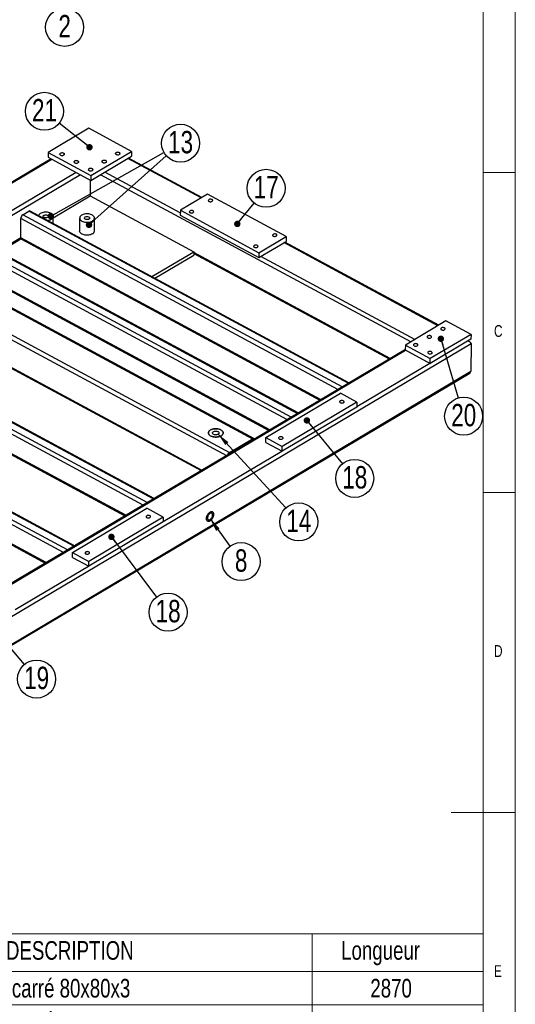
# Model space of a CAD drawing. Header units: millimetres. Extents: x 5 to 589, y 5 to 415.
# Tile 17 of 18: x 512 to 589, y 180 to 334. Entities that reach past the tile are written whole.
import ezdxf

# ---------------------------------------------------------------- set-up
doc = ezdxf.new("R2010")
doc.units = ezdxf.units.MM
doc.layers.add('NOTES', color=6, linetype='Continuous')
doc.layers.add('TRAIT-FINS', color=9, linetype='Continuous')
doc.layers.add('TRAIT-FORT', color=4, linetype='Continuous', lineweight=25)
doc.styles.add('SLDTEXTSTYLE0', font='TXT', dxfattribs={"width": 0.75})
doc.dimstyles.new('SLDDIMSTYLE7', dxfattribs={"dimtxt": 0.18, "dimasz": 1, "dimexe": 0, "dimexo": 0.0625, "dimgap": 0, "dimtad": 0, "dimtih": 1, "dimtoh": 1, "dimdec": 0, "dimrnd": 1e-09, "dimzin": 0, "dimdsep": 46, "dimtxsty": 'Standard', "dimblk1": 'DOT', "dimblk2": 'DOT', "dimsah": 1, "dimcen": 0.09, "dimadec": 0, "dimazin": 0, "dimtfac": 1, "dimtdec": 0, "dimtofl": 0, "dimtmove": 0, "dimatfit": 3, "dimldrblk": 'DOT', "dimfxl": 1, "dimfrac": 2, "dimtolj": 1, "dimtzin": 0, "dimarcsym": 0})
doc.dimstyles.new('SLDDIMSTYLE8', dxfattribs={"dimtxt": 0.18, "dimasz": 2, "dimexe": 0, "dimexo": 0.0625, "dimgap": 0, "dimtad": 0, "dimtih": 1, "dimtoh": 1, "dimdec": 0, "dimrnd": 1e-09, "dimzin": 0, "dimdsep": 46, "dimtxsty": 'Standard', "dimsah": 1, "dimcen": 0.09, "dimadec": 0, "dimazin": 0, "dimtfac": 2, "dimtdec": 0, "dimtofl": 0, "dimtmove": 0, "dimatfit": 3, "dimfxl": 1, "dimfrac": 2, "dimtolj": 1, "dimtzin": 0, "dimarcsym": 0})

# ---------------------------------------------------------------- blocks, each defined once
blk = doc.blocks.new('SW_TABLEANNOTATION_0')
at = {"color": 0, "linetype": 'Continuous', "lineweight": 18}
for p, q in [((0, 0), (0, -128.41)), ((120.44, 0), (0, 0)), ((10.81, 0), (10.81, -5.88)), ((22.37, 0), (22.37, -5.88)), ((93.73, 0), (93.73, -5.88)), ((120.44, -128.41), (120.44, 0)), ((0, -5.88), (120.44, -5.88)), ((10.81, -5.88), (10.81, -128.41)), ((22.37, -5.88), (22.37, -128.41)), ((93.73, -5.88), (93.73, -128.41)), ((0, -11.08), (120.44, -11.08)), ((0, -16.27), (120.44, -16.27)), ((0, -21.47), (120.44, -21.47)), ((0, -26.66), (120.44, -26.66)), ((0, -31.86), (120.44, -31.86)), ((0, -37.06), (120.44, -37.06)), ((0, -42.94), (120.44, -42.94)), ((0, -48.82), (120.44, -48.82)), ((0, -54.7), (120.44, -54.7)), ((0, -60.58), (120.44, -60.58)), ((0, -66.46), (120.44, -66.46)), ((0, -71.66), (120.44, -71.66)), ((0, -76.85), (120.44, -76.85)), ((0, -82.05), (120.44, -82.05)), ((0, -87.24), (120.44, -87.24)), ((0, -93.12), (120.44, -93.12)), ((0, -99), (120.44, -99)), ((0, -104.89), (120.44, -104.89)), ((0, -110.77), (120.44, -110.77)), ((0, -116.65), (120.44, -116.65)), ((0, -122.53), (120.44, -122.53)), ((0, -128.41), (120.44, -128.41))]:
    blk.add_line(p, q, dxfattribs=at)
at = {"color": 0, "linetype": 'Continuous', "lineweight": 18, "attachment_point": 1, "style": 'SLDTEXTSTYLE0'}
for s, insert, char_height in [('No.', (1.63, -1.13), 2.91), ('QTE', (13.03, -1.13), 2.91), ('DESCRIPTION', (45.87, -1.13), 2.9104), ('Longueur', (98.23, -1.13), 2.91), ('1', (4.33, -7.03), 2.91), ('1', (15.52, -7.03), 2.91), ('tube carré 80x80x3', (40.3, -7.03), 2.9104), ('2870', (102.79, -7.03), 2.91), ('2', (4.33, -12.23), 2.91), ('1', (15.52, -12.23), 2.91), ('tube carré 80x80x3', (40.3, -12.23), 2.9104), ('2870', (102.79, -12.23), 2.91), ('tube carré 80x80x3', (40.3, -17.43), 2.9104), ('3', (4.33, -17.43), 2.91), ('2', (15.52, -17.43), 2.91), ('1070', (102.79, -17.43), 2.91), ('4', (4.33, -22.62), 2.91), ('1', (15.52, -22.62), 2.91), ('tube carré 80x80x3', (40.3, -22.62), 2.9104), ('910', (103.86, -22.62), 2.91), ('tube carré 80x80x3', (40.3, -27.82), 2.9104), ('5', (4.33, -27.82), 2.91), ('1', (15.52, -27.82), 2.91), ('910', (103.86, -27.82), 2.91), ('6', (4.33, -33.01), 2.91), ('1', (15.52, -33.01), 2.91), ('tube carré 80x80x3', (40.3, -33.01), 2.9104), ('910', (103.86, -33.01), 2.91), ('7', (4.33, -38.19), 2.91), ('9', (15.52, -38.19), 2.91), ('Tube rectangulaire 60x30x3', (32.45, -38.19), 2.9104), ('910', (103.86, -38.19), 2.91), ('8', (4.33, -44.07), 2.91), ('2', (15.52, -44.07), 2.91), ('Tube 15x21 Lg:80', (41.73, -44.07), 2.9104), ('9', (4.33, -49.95), 2.91), ('1', (15.52, -49.95), 2.91), ('Platine ép:8 290x175', (39.05, -49.95), 2.9104), ('Platine ép:8 130x165', (39.05, -55.83), 2.9104), ('10', (3.25, -55.83), 2.91), ('1', (15.52, -55.83), 2.91), ('Platine ép:8 370x90', (40.12, -61.71), 2.9104), ('11', (3.25, -61.71), 2.91), ('1', (15.52, -61.71), 2.91), ('12', (3.25, -67.61), 2.91), ('2', (15.52, -67.61), 2.91), ('Douille D:30 L:80 Taraudée 1/2"', (29.18, -67.61), 2.9104), ('Douille D:30 L:40 Taraudée 1/2"', (29.18, -72.81), 2.9104), ('13', (3.25, -72.81), 2.91), ('2', (15.52, -72.81), 2.91), ('14', (3.25, -78.01), 2.91), ('3', (15.52, -78.01), 2.91), ('Douille D:80 L:40 Taraudée 5/8"', (29.18, -78.01), 2.9104), ('Douille D:30 L:40 Taraudée 5/8"', (29.18, -83.2), 2.9104), ('15', (3.25, -83.2), 2.91), ('2', (15.52, -83.2), 2.91), ('16', (3.25, -88.37), 2.91), ('1', (15.52, -88.37), 2.91), ('Platine ép:12 150x150 Detail A', (30, -88.37), 2.9104), ('Platine ép:12 220x80 Detail B', (31.4, -94.25), 2.9104), ('17', (3.25, -94.25), 2.91), ('7', (15.52, -94.25), 2.91), ('Platine ép:12 220x46 Detail C', (30.94, -100.13), 2.9104), ('18', (3.25, -100.13), 2.91), ('3', (15.52, -100.13), 2.91), ('19', (3.25, -106.01), 2.91), ('2', (15.52, -106.01), 2.91), ('Platine ép:12 150x70 Detail D', (31.07, -106.01), 2.9104), ('20', (3.25, -111.89), 2.91), ('2', (15.52, -111.89), 2.91), ('Platine ép:12 120x70 Detail E', (31.47, -111.89), 2.9104), ('21', (3.25, -117.78), 2.91), ('2', (15.52, -117.78), 2.91), ('Platine ép:12 120x120 Detail F', (30.5, -117.78), 2.9104), ('22', (3.25, -123.66), 2.91), ('1', (15.52, -123.66), 2.91), ('Platine ép:12 120x150 Detail G', (29.74, -123.66), 2.9104)]:
    blk.add_mtext(s, dxfattribs=dict(at, insert=insert, char_height=char_height))
blk = doc.blocks.new('SW_NOTE_6')
at = {"layer": 'NOTES', "color": 0}
blk.add_circle((2.44, -1.7), 2.97, dxfattribs=at)
at = {"layer": 'NOTES', "color": 0, "insert": (2.45, 0.23), "char_height": 3.5, "attachment_point": 2, "style": 'SLDTEXTSTYLE0'}
blk.add_mtext('2', dxfattribs=at)
blk = doc.blocks.new('SW_NOTE_18')
at = {"layer": 'NOTES', "color": 0}
blk.add_circle((1.75, -2.4), 2.97, dxfattribs=at)
at = {"layer": 'NOTES', "color": 0, "insert": (1.75, -0.48), "char_height": 3.5, "attachment_point": 2, "style": 'SLDTEXTSTYLE0'}
blk.add_mtext('8', dxfattribs=at)
blk = doc.blocks.new('SW_NOTE_20')
at = {"layer": 'NOTES', "color": 0}
blk.add_circle((2.01, -2.19), 2.97, dxfattribs=at)
at = {"layer": 'NOTES', "color": 0, "insert": (2.02, -0.27), "char_height": 3.5, "attachment_point": 2, "style": 'SLDTEXTSTYLE0'}
blk.add_mtext('14', dxfattribs=at)
blk = doc.blocks.new('SW_NOTE_21')
at = {"layer": 'NOTES', "color": 0}
blk.add_circle((1.92, -2.27), 2.97, dxfattribs=at)
at = {"layer": 'NOTES', "color": 0, "insert": (1.93, -0.34), "char_height": 3.5, "attachment_point": 2, "style": 'SLDTEXTSTYLE0'}
blk.add_mtext('19', dxfattribs=at)
blk = doc.blocks.new('_DOT')
at = {"color": 0, "linetype": 'ByBlock', "lineweight": -2}
blk.add_line((-0.5, 0), (-1, 0), dxfattribs=at)
at = {"color": 0, "linetype": 'ByBlock', "const_width": 0.5}
blk.add_lwpolyline([(-0.25, 0, 1), (0.25, 0, 1)], format="xyb", close=True, dxfattribs=at)
blk = doc.blocks.new('SW_NOTE_24')
at = {"layer": 'NOTES', "color": 0}
blk.add_circle((1.89, -2.29), 2.97, dxfattribs=at)
at = {"layer": 'NOTES', "color": 0, "insert": (1.9, -0.37), "char_height": 3.5, "attachment_point": 2, "style": 'SLDTEXTSTYLE0'}
blk.add_mtext('18', dxfattribs=at)
blk = doc.blocks.new('SW_NOTE_25')
at = {"layer": 'NOTES', "color": 0}
blk.add_circle((1.79, -2.37), 2.97, dxfattribs=at)
at = {"layer": 'NOTES', "color": 0, "insert": (1.8, -0.45), "char_height": 3.5, "attachment_point": 2, "style": 'SLDTEXTSTYLE0'}
blk.add_mtext('18', dxfattribs=at)
blk = doc.blocks.new('SW_NOTE_26')
at = {"layer": 'NOTES', "color": 0}
blk.add_circle((0.84, -2.85), 2.97, dxfattribs=at)
at = {"layer": 'NOTES', "color": 0, "insert": (0.85, -0.93), "char_height": 3.5, "attachment_point": 2, "style": 'SLDTEXTSTYLE0'}
blk.add_mtext('20', dxfattribs=at)
blk = doc.blocks.new('SW_NOTE_27')
at = {"layer": 'NOTES', "color": 0}
blk.add_circle((-2.32, 1.85), 2.97, dxfattribs=at)
at = {"layer": 'NOTES', "color": 0, "insert": (-2.31, 3.77), "char_height": 3.5, "attachment_point": 2, "style": 'SLDTEXTSTYLE0'}
blk.add_mtext('21', dxfattribs=at)
blk = doc.blocks.new('SW_NOTE_32')
at = {"layer": 'NOTES', "color": 0}
blk.add_circle((1.87, 2.31), 2.97, dxfattribs=at)
at = {"layer": 'NOTES', "color": 0, "insert": (1.88, 4.24), "char_height": 3.5, "attachment_point": 2, "style": 'SLDTEXTSTYLE0'}
blk.add_mtext('17', dxfattribs=at)
blk = doc.blocks.new('SW_NOTE_38')
at = {"layer": 'NOTES', "color": 0}
blk.add_circle((2.22, 1.98), 2.97, dxfattribs=at)
at = {"layer": 'NOTES', "color": 0, "insert": (2.23, 3.9), "char_height": 3.5, "attachment_point": 2, "style": 'SLDTEXTSTYLE0'}
blk.add_mtext('13', dxfattribs=at)

msp = doc.modelspace()

# ---------------------------------------------------------------- linework, layer by layer
at = {"lineweight": 18}
for p, q in [((589, 5), (589, 415)), ((584, 10), (584, 410)), ((589, 310), (584, 310)), ((584, 260), (589, 260)), ((589, 210), (579, 210))]:
    msp.add_line(p, q, dxfattribs=at)
at = {"layer": 'TRAIT-FINS', "lineweight": 18, "flags": 128}
for points in [[(517.93, 312.71), (517.84, 312.78), (517.81, 312.86), (517.83, 312.94), (517.91, 313.01), (518.04, 313.06), (518.18, 313.08), (518.33, 313.07), (518.46, 313.02), (518.55, 312.95), (518.58, 312.87), (518.55, 312.79), (518.47, 312.71), (518.35, 312.67), (518.2, 312.65), (518.06, 312.66), (517.93, 312.71)], [(526.63, 312.81), (526.54, 312.88), (526.51, 312.97), (526.53, 313.05), (526.61, 313.12), (526.74, 313.17), (526.88, 313.19), (527.03, 313.17), (527.16, 313.13), (527.24, 313.06), (527.28, 312.98), (527.25, 312.89), (527.17, 312.82), (527.05, 312.77), (526.9, 312.75), (526.76, 312.77), (526.63, 312.81)], [(520.16, 311.5), (520.07, 311.57), (520.04, 311.66), (520.07, 311.74), (520.15, 311.81), (520.27, 311.86), (520.42, 311.88), (520.56, 311.86), (520.69, 311.82), (520.78, 311.75), (520.81, 311.67), (520.79, 311.58), (520.71, 311.51), (520.58, 311.46), (520.44, 311.44), (520.29, 311.46), (520.16, 311.5)], [(524.51, 311.56), (524.42, 311.63), (524.39, 311.71), (524.42, 311.79), (524.5, 311.86), (524.62, 311.91), (524.77, 311.93), (524.91, 311.92), (525.04, 311.87), (525.13, 311.8), (525.16, 311.72), (525.14, 311.64), (525.06, 311.56), (524.93, 311.51), (524.79, 311.5), (524.64, 311.51), (524.51, 311.56)], [(522.39, 310.3), (522.31, 310.37), (522.27, 310.45), (522.3, 310.54), (522.38, 310.61), (522.5, 310.66), (522.65, 310.67), (522.8, 310.66), (522.92, 310.61), (523.01, 310.54), (523.04, 310.46), (523.02, 310.38), (522.94, 310.31), (522.82, 310.26), (522.67, 310.24), (522.52, 310.25), (522.39, 310.3)]]:
    msp.add_lwpolyline(points, dxfattribs=at)
at = {"layer": 'TRAIT-FORT', "lineweight": 25}
for p, q in [((522.36, 316.92), (516, 313.15)), ((529.05, 313.31), (522.36, 316.92)), ((516, 313.15), (522.7, 309.53)), ((516, 313.15), (516, 312.38)), ((516, 312.38), (522.7, 308.77)), ((522.7, 309.53), (529.05, 313.31)), ((522.7, 308.77), (529.05, 312.54)), ((540.04, 306.1), (528.59, 312.27)), ((529.05, 313.31), (529.05, 312.54)), ((516.48, 312.13), (505.66, 305.71)), ((516.62, 312.05), (505.8, 305.63)), ((539.91, 306.03), (528.47, 312.2)), ((521.08, 309.65), (497.6, 295.7)), ((520.41, 310.01), (509.26, 303.39)), ((522.7, 309.53), (522.7, 308.77)), ((572.66, 283.55), (524.22, 309.67)), ((536.66, 303.7), (524.87, 310.06)), ((522.59, 308.83), (522.58, 306.36)), ((516.81, 302.93), (522.58, 306.36)), ((522.58, 306.36), (538.77, 297.63)), ((540.9, 306.62), (536.67, 304.1)), ((553.18, 300), (540.9, 306.62)), ((512.06, 303.4), (513.01, 303.97)), ((561.93, 276.51), (512.06, 303.4)), ((562.88, 277.08), (513.01, 303.97)), ((563.01, 277.15), (513.23, 303.99)), ((516.81, 302.06), (516.81, 303.16)), ((536.67, 304.1), (536.66, 303.34)), ((536.66, 303.34), (548.94, 296.72)), ((536.67, 304.1), (548.95, 297.48)), ((511.73, 299.79), (511.74, 302.83)), ((561.27, 276.12), (511.74, 302.83)), ((520.94, 302.9), (520.94, 300.87)), ((523.24, 300.86), (523.25, 302.89)), ((548.95, 297.48), (553.18, 300)), ((553.18, 300), (553.18, 299.24)), ((553.99, 271.8), (504.12, 298.69)), ((554.94, 272.36), (505.07, 299.25)), ((555.07, 272.44), (505.29, 299.28)), ((511.73, 299.79), (508.21, 297.7)), ((508.35, 297.63), (511.76, 299.65)), ((558.58, 274.53), (511.73, 299.79)), ((511.83, 299.57), (558.44, 274.44)), ((548.94, 296.72), (553.18, 299.24)), ((576.91, 286.08), (552.86, 299.05)), ((577.04, 286.15), (552.99, 299.12)), ((553.33, 271.41), (503.8, 298.12)), ((532.23, 293.75), (538.77, 297.63)), ((532.68, 293.51), (538.76, 297.12)), ((538.77, 297.63), (538.76, 297.12)), ((538.76, 297.34), (569.29, 280.88)), ((569.43, 280.97), (538.77, 297.5)), ((548.95, 297.48), (548.94, 296.72)), ((573.31, 283.94), (549.26, 296.91)), ((497.14, 295.81), (547.93, 268.42)), ((548.14, 268.45), (497.35, 295.83)), ((550.64, 269.81), (503.79, 295.07)), ((503.89, 294.86), (550.5, 269.72)), ((493.22, 293.1), (543.87, 265.79)), ((493.54, 293.67), (544.33, 266.28)), ((493.2, 288.79), (540.05, 263.52)), ((493.3, 288.57), (539.91, 263.44)), ((578.17, 286.82), (571.82, 283.05)), ((582.08, 284.72), (578.17, 286.82)), ((530.84, 258.05), (481.3, 284.76)), ((531.49, 258.44), (481.62, 285.33)), ((532.44, 259.01), (482.58, 285.9)), ((532.57, 259.08), (482.79, 285.92)), ((582.08, 284.72), (575.72, 280.94)), ((582.08, 284.72), (582.07, 283.95)), ((430.17, 193.06), (582.09, 283.27)), ((571.82, 283.05), (571.81, 282.29)), ((571.82, 283.05), (575.72, 280.94)), ((582.07, 283.95), (575.72, 280.18)), ((581.88, 283.54), (581.62, 283.68)), ((582.09, 283.27), (582.07, 278.95)), ((528.14, 256.45), (481.29, 281.72)), ((571.82, 282.38), (507.56, 244.23)), ((507.7, 244.16), (571.87, 282.26)), ((571.81, 282.29), (575.72, 280.18)), ((481.39, 281.5), (528, 256.37)), ((564.24, 273.43), (575.67, 280.21)), ((575.72, 280.18), (575.72, 280.94)), ((430.14, 188.58), (581.88, 278.68)), ((430.15, 188.74), (582.07, 278.95)), ((520.01, 251.62), (470.14, 278.51)), ((520.13, 251.69), (470.35, 278.53)), ((518.4, 250.66), (468.86, 277.37)), ((519.05, 251.05), (469.18, 277.94)), ((550.03, 268.59), (561.67, 275.51)), ((564.24, 274.12), (561.67, 275.51)), ((515.71, 249.07), (468.85, 274.33)), ((468.95, 274.11), (515.56, 248.98)), ((564.24, 274.12), (552.59, 267.21)), ((564.24, 274.12), (564.23, 273.36)), ((564.23, 273.36), (552.59, 266.45)), ((544.33, 266.28), (547.93, 268.42)), ((547.93, 268.23), (544.33, 266.09)), ((547.92, 268.23), (547.95, 268.21)), ((550.02, 267.83), (550.03, 268.59)), ((550.02, 267.83), (552.59, 266.45)), ((550.03, 268.59), (552.59, 267.21)), ((534.01, 255.48), (552.53, 266.48)), ((552.59, 266.45), (552.59, 267.21)), ((519.8, 250.65), (531.45, 257.56)), ((534.01, 256.18), (531.45, 257.56)), ((534.01, 255.41), (522.36, 248.5)), ((534.01, 256.18), (522.37, 249.26)), ((534.01, 256.18), (534.01, 255.41)), ((519.8, 249.88), (519.8, 250.65)), ((519.8, 250.65), (522.37, 249.26)), ((519.8, 249.88), (522.36, 248.5)), ((522.36, 248.5), (522.37, 249.26)), ((510.88, 241.74), (522.31, 248.53))]:
    msp.add_line(p, q, dxfattribs=at)
at = {"layer": 'TRAIT-FORT', "lineweight": 25, "flags": 128}
for points in [[(517.96, 312.72), (518.04, 312.69), (518.13, 312.67), (518.23, 312.67), (518.32, 312.68), (518.41, 312.71), (518.48, 312.75), (518.52, 312.8), (518.54, 312.85), (518.53, 312.91), (518.49, 312.96), (518.43, 313.01), (518.35, 313.04), (518.26, 313.06), (518.16, 313.06), (518.06, 313.05), (517.98, 313.02), (517.91, 312.98), (517.87, 312.93), (517.85, 312.87), (517.86, 312.82), (517.89, 312.77), (517.96, 312.72)], [(526.66, 312.83), (526.74, 312.8), (526.83, 312.78), (526.93, 312.78), (527.02, 312.79), (527.11, 312.82), (527.18, 312.86), (527.22, 312.91), (527.24, 312.96), (527.23, 313.02), (527.19, 313.07), (527.13, 313.11), (527.05, 313.15), (526.96, 313.16), (526.86, 313.17), (526.76, 313.15), (526.68, 313.13), (526.61, 313.09), (526.57, 313.04), (526.55, 312.98), (526.56, 312.93), (526.59, 312.87), (526.66, 312.83)], [(520.19, 311.52), (520.27, 311.49), (520.36, 311.47), (520.46, 311.47), (520.56, 311.48), (520.64, 311.51), (520.71, 311.55), (520.75, 311.6), (520.77, 311.65), (520.76, 311.71), (520.73, 311.76), (520.66, 311.8), (520.58, 311.83), (520.49, 311.85), (520.39, 311.86), (520.3, 311.84), (520.21, 311.81), (520.14, 311.77), (520.1, 311.72), (520.08, 311.67), (520.09, 311.61), (520.13, 311.56), (520.19, 311.52)], [(524.54, 311.57), (524.62, 311.54), (524.71, 311.52), (524.81, 311.52), (524.91, 311.53), (524.99, 311.56), (525.06, 311.6), (525.1, 311.65), (525.12, 311.7), (525.11, 311.76), (525.08, 311.81), (525.01, 311.86), (524.93, 311.89), (524.84, 311.91), (524.74, 311.91), (524.65, 311.9), (524.56, 311.87), (524.49, 311.83), (524.45, 311.78), (524.43, 311.72), (524.44, 311.67), (524.48, 311.62), (524.54, 311.57)], [(522.42, 310.32), (522.5, 310.28), (522.59, 310.26), (522.69, 310.26), (522.79, 310.27), (522.87, 310.3), (522.94, 310.34), (522.99, 310.39), (523, 310.45), (523, 310.5), (522.96, 310.55), (522.9, 310.6), (522.82, 310.63), (522.72, 310.65), (522.63, 310.65), (522.53, 310.64), (522.44, 310.61), (522.38, 310.57), (522.33, 310.52), (522.31, 310.47), (522.32, 310.41), (522.36, 310.36), (522.42, 310.32)], [(541.14, 305.5), (541.22, 305.46), (541.32, 305.45), (541.42, 305.44), (541.51, 305.46), (541.6, 305.48), (541.66, 305.52), (541.71, 305.57), (541.73, 305.63), (541.72, 305.68), (541.68, 305.74), (541.62, 305.78), (541.54, 305.81), (541.45, 305.83), (541.35, 305.83), (541.25, 305.82), (541.17, 305.79), (541.1, 305.75), (541.05, 305.7), (541.04, 305.65), (541.05, 305.59), (541.08, 305.54), (541.14, 305.5)], [(515.94, 302.53), (516.02, 302.55), (516.18, 302.58), (516.33, 302.63), (516.47, 302.7), (516.58, 302.77), (516.68, 302.86), (516.75, 302.95), (516.79, 303.04), (516.81, 303.14), (516.81, 303.24), (516.77, 303.34), (516.71, 303.44), (516.62, 303.52), (516.52, 303.6), (516.39, 303.67), (516.24, 303.73), (516.08, 303.77), (515.91, 303.8), (515.74, 303.82), (515.56, 303.82), (515.39, 303.8), (515.22, 303.77), (515.06, 303.73), (514.92, 303.67), (514.79, 303.6), (514.69, 303.52), (514.6, 303.43), (514.55, 303.34), (514.53, 303.29)], [(515.38, 303), (515.31, 303.05), (515.26, 303.1), (515.25, 303.16), (515.26, 303.22), (515.3, 303.28), (515.36, 303.33), (515.44, 303.37), (515.54, 303.39), (515.65, 303.4), (515.76, 303.39), (515.86, 303.37), (515.94, 303.34), (516.01, 303.29), (516.06, 303.23), (516.07, 303.17), (516.06, 303.11), (516.02, 303.05), (515.96, 303.01), (515.88, 302.97), (515.78, 302.94), (515.67, 302.93), (515.56, 302.94), (515.46, 302.96), (515.38, 303)], [(521.3, 302.42), (521.44, 302.36), (521.59, 302.31), (521.76, 302.27), (521.93, 302.25), (522.11, 302.24), (522.28, 302.25), (522.45, 302.27), (522.62, 302.31), (522.77, 302.36), (522.9, 302.42), (523.02, 302.5), (523.12, 302.58), (523.19, 302.68), (523.23, 302.77), (523.25, 302.87), (523.24, 302.97), (523.21, 303.07), (523.15, 303.16), (523.06, 303.25), (522.95, 303.33), (522.83, 303.4), (522.68, 303.46), (522.52, 303.5), (522.35, 303.53), (522.18, 303.55), (522, 303.54), (521.83, 303.53), (521.66, 303.5), (521.5, 303.45), (521.36, 303.4), (521.23, 303.33), (521.13, 303.25), (521.04, 303.16), (520.98, 303.07), (520.95, 302.97), (520.95, 302.87), (520.97, 302.77), (521.02, 302.67), (521.09, 302.58), (521.19, 302.5), (521.3, 302.42)], [(521.81, 302.73), (521.75, 302.77), (521.7, 302.83), (521.69, 302.89), (521.7, 302.95), (521.74, 303.01), (521.8, 303.06), (521.88, 303.09), (521.98, 303.12), (522.09, 303.13), (522.19, 303.12), (522.29, 303.1), (522.38, 303.06), (522.45, 303.02), (522.49, 302.96), (522.51, 302.9), (522.5, 302.84), (522.46, 302.78), (522.4, 302.73), (522.31, 302.69), (522.22, 302.67), (522.11, 302.66), (522, 302.67), (521.9, 302.69), (521.81, 302.73)], [(538.18, 303.74), (538.26, 303.7), (538.35, 303.69), (538.45, 303.68), (538.55, 303.7), (538.63, 303.72), (538.7, 303.76), (538.75, 303.81), (538.76, 303.87), (538.75, 303.92), (538.72, 303.98), (538.66, 304.02), (538.58, 304.05), (538.48, 304.07), (538.38, 304.07), (538.29, 304.06), (538.2, 304.03), (538.14, 303.99), (538.09, 303.94), (538.07, 303.89), (538.08, 303.83), (538.12, 303.78), (538.18, 303.74)], [(522.93, 300.41), (522.8, 300.35), (522.65, 300.29), (522.49, 300.25), (522.32, 300.22), (522.14, 300.21), (521.97, 300.22), (521.79, 300.23), (521.63, 300.27), (521.47, 300.32), (521.33, 300.38), (521.21, 300.45), (521.1, 300.53), (521.02, 300.62), (520.97, 300.71), (520.94, 300.81), (520.94, 300.87)], [(551.19, 300.08), (551.27, 300.05), (551.36, 300.03), (551.46, 300.03), (551.56, 300.04), (551.64, 300.07), (551.71, 300.11), (551.76, 300.16), (551.77, 300.21), (551.76, 300.27), (551.73, 300.32), (551.67, 300.36), (551.59, 300.4), (551.49, 300.41), (551.39, 300.42), (551.3, 300.4), (551.21, 300.38), (551.15, 300.34), (551.1, 300.29), (551.08, 300.23), (551.09, 300.18), (551.13, 300.12), (551.19, 300.08)], [(548.23, 298.32), (548.31, 298.29), (548.4, 298.27), (548.5, 298.27), (548.59, 298.28), (548.68, 298.31), (548.75, 298.35), (548.79, 298.4), (548.81, 298.45), (548.8, 298.51), (548.76, 298.56), (548.7, 298.6), (548.62, 298.64), (548.53, 298.65), (548.43, 298.66), (548.33, 298.64), (548.25, 298.62), (548.18, 298.58), (548.14, 298.53), (548.12, 298.47), (548.13, 298.42), (548.16, 298.36), (548.23, 298.32)], [(577.45, 285.44), (577.53, 285.41), (577.62, 285.39), (577.72, 285.39), (577.81, 285.4), (577.9, 285.43), (577.97, 285.47), (578.01, 285.52), (578.03, 285.58), (578.02, 285.63), (577.98, 285.68), (577.92, 285.73), (577.84, 285.76), (577.75, 285.78), (577.65, 285.78), (577.55, 285.77), (577.47, 285.74), (577.4, 285.7), (577.36, 285.65), (577.34, 285.59), (577.35, 285.54), (577.38, 285.49), (577.45, 285.44)], [(573.21, 282.93), (573.29, 282.9), (573.38, 282.88), (573.48, 282.88), (573.58, 282.89), (573.66, 282.92), (573.73, 282.96), (573.78, 283.01), (573.79, 283.06), (573.79, 283.12), (573.75, 283.17), (573.69, 283.21), (573.61, 283.24), (573.51, 283.26), (573.42, 283.27), (573.32, 283.25), (573.23, 283.22), (573.17, 283.18), (573.12, 283.13), (573.1, 283.08), (573.11, 283.02), (573.15, 282.97), (573.21, 282.93)], [(575.33, 284.19), (575.41, 284.15), (575.5, 284.14), (575.6, 284.13), (575.7, 284.15), (575.78, 284.17), (575.85, 284.21), (575.89, 284.26), (575.91, 284.32), (575.9, 284.37), (575.87, 284.43), (575.8, 284.47), (575.72, 284.5), (575.63, 284.52), (575.53, 284.52), (575.44, 284.51), (575.35, 284.48), (575.28, 284.44), (575.24, 284.39), (575.22, 284.34), (575.23, 284.28), (575.27, 284.23), (575.33, 284.19)], [(575.44, 281.73), (575.52, 281.69), (575.62, 281.67), (575.72, 281.67), (575.81, 281.68), (575.9, 281.71), (575.96, 281.75), (576.01, 281.8), (576.03, 281.86), (576.02, 281.91), (575.98, 281.96), (575.92, 282.01), (575.84, 282.04), (575.75, 282.06), (575.65, 282.06), (575.55, 282.05), (575.47, 282.02), (575.4, 281.98), (575.35, 281.93), (575.34, 281.88), (575.35, 281.82), (575.38, 281.77), (575.44, 281.73)], [(561.64, 274.32), (561.59, 274.28), (561.56, 274.22), (561.55, 274.17), (561.57, 274.11), (561.62, 274.07), (561.7, 274.03), (561.78, 274), (561.88, 273.99), (561.98, 274), (562.07, 274.02), (562.15, 274.05), (562.2, 274.1), (562.24, 274.15), (562.24, 274.2), (562.22, 274.26), (562.17, 274.31), (562.1, 274.35), (562.01, 274.37), (561.91, 274.38), (561.81, 274.38), (561.72, 274.36), (561.64, 274.32)], [(543, 269.79), (542.87, 269.86), (542.71, 269.91), (542.55, 269.94), (542.38, 269.97), (542.2, 269.97), (542.03, 269.97), (541.85, 269.94), (541.69, 269.91), (541.54, 269.85), (541.4, 269.79), (541.29, 269.72), (541.19, 269.63), (541.12, 269.54), (541.08, 269.44), (541.06, 269.34), (541.06, 269.25), (541.1, 269.15), (541.16, 269.05), (541.25, 268.97), (541.35, 268.89), (541.48, 268.82), (541.63, 268.76), (541.79, 268.72), (541.96, 268.69), (542.13, 268.67), (542.31, 268.67), (542.48, 268.69), (542.65, 268.72), (542.81, 268.76), (542.95, 268.82), (543.08, 268.89), (543.18, 268.97), (543.27, 269.06), (543.32, 269.15), (543.36, 269.25), (543.36, 269.35), (543.34, 269.45), (543.29, 269.54), (543.22, 269.63), (543.12, 269.72), (543, 269.79)], [(543, 269.79), (543.12, 269.72), (543.22, 269.63), (543.29, 269.54), (543.34, 269.45), (543.36, 269.35), (543.36, 269.25), (543.32, 269.15), (543.27, 269.06), (543.18, 268.97), (543.08, 268.89), (542.95, 268.82), (542.81, 268.76), (542.65, 268.72), (542.48, 268.69), (542.31, 268.67), (542.13, 268.67), (541.96, 268.69), (541.79, 268.72), (541.63, 268.76), (541.48, 268.82), (541.35, 268.89), (541.25, 268.97), (541.16, 269.05), (541.1, 269.15), (541.06, 269.25), (541.06, 269.34), (541.08, 269.44), (541.12, 269.54), (541.19, 269.63), (541.29, 269.72), (541.4, 269.79), (541.54, 269.85), (541.69, 269.91), (541.85, 269.94), (542.03, 269.97), (542.2, 269.97), (542.38, 269.97), (542.55, 269.94), (542.71, 269.91), (542.87, 269.86), (543, 269.79)], [(542.57, 269.53), (542.64, 269.48), (542.7, 269.42), (542.73, 269.35), (542.73, 269.29), (542.7, 269.22), (542.64, 269.16), (542.57, 269.11), (542.47, 269.07), (542.36, 269.04), (542.24, 269.03), (542.12, 269.03), (542, 269.05), (541.9, 269.09), (541.81, 269.13), (541.75, 269.19), (541.7, 269.26), (541.69, 269.32), (541.71, 269.39), (541.75, 269.46), (541.81, 269.51), (541.9, 269.56), (542.01, 269.59), (542.12, 269.61), (542.24, 269.61), (542.36, 269.6), (542.47, 269.57), (542.57, 269.53)], [(552.12, 268.66), (552.06, 268.62), (552.03, 268.57), (552.02, 268.51), (552.05, 268.46), (552.1, 268.41), (552.17, 268.37), (552.26, 268.34), (552.35, 268.33), (552.45, 268.34), (552.54, 268.36), (552.62, 268.39), (552.68, 268.44), (552.71, 268.49), (552.71, 268.55), (552.69, 268.6), (552.64, 268.65), (552.57, 268.69), (552.48, 268.71), (552.38, 268.72), (552.29, 268.72), (552.19, 268.7), (552.12, 268.66)], [(541.31, 255.61), (541.42, 255.68), (541.51, 255.77), (541.61, 255.88), (541.69, 256), (541.76, 256.14), (541.81, 256.27), (541.85, 256.41), (541.87, 256.54), (541.87, 256.66), (541.85, 256.77), (541.81, 256.87), (541.76, 256.94), (541.69, 256.99), (541.61, 257.01), (541.52, 257.01), (541.42, 256.99), (541.32, 256.94), (541.22, 256.87), (541.12, 256.78), (541.03, 256.67), (540.94, 256.54), (540.87, 256.41), (540.82, 256.27), (540.78, 256.14), (540.76, 256.01), (540.76, 255.88), (540.78, 255.77), (540.82, 255.68), (540.87, 255.61), (540.94, 255.56), (541.02, 255.53), (541.11, 255.53), (541.21, 255.56), (541.31, 255.61)], [(541.31, 255.61), (541.21, 255.56), (541.11, 255.53), (541.02, 255.53), (540.94, 255.56), (540.87, 255.61), (540.82, 255.68), (540.78, 255.77), (540.76, 255.88), (540.76, 256.01), (540.78, 256.14), (540.82, 256.27), (540.87, 256.41), (540.94, 256.54), (541.03, 256.67), (541.12, 256.77), (541.22, 256.87), (541.32, 256.94), (541.42, 256.99), (541.52, 257.01), (541.61, 257.01), (541.69, 256.99), (541.76, 256.94), (541.82, 256.87), (541.85, 256.77), (541.87, 256.66), (541.87, 256.54), (541.85, 256.41), (541.81, 256.27), (541.76, 256.13), (541.69, 256), (541.61, 255.88), (541.51, 255.77), (541.42, 255.68), (541.31, 255.61)], [(531.42, 256.37), (531.36, 256.33), (531.33, 256.28), (531.33, 256.22), (531.35, 256.17), (531.4, 256.12), (531.47, 256.08), (531.56, 256.05), (531.65, 256.04), (531.75, 256.05), (531.84, 256.07), (531.92, 256.1), (531.98, 256.15), (532.01, 256.2), (532.01, 256.26), (531.99, 256.31), (531.94, 256.36), (531.87, 256.4), (531.78, 256.42), (531.69, 256.43), (531.59, 256.43), (531.5, 256.41), (531.42, 256.37)], [(541.31, 255.8), (541.4, 255.86), (541.48, 255.94), (541.55, 256.04), (541.62, 256.14), (541.67, 256.26), (541.7, 256.37), (541.71, 256.48), (541.71, 256.58), (541.69, 256.67), (541.65, 256.74), (541.59, 256.78), (541.52, 256.8), (541.44, 256.8), (541.36, 256.77), (541.27, 256.72), (541.19, 256.65), (541.11, 256.56), (541.04, 256.46), (540.99, 256.35), (540.95, 256.23), (540.92, 256.12), (540.92, 256.01), (540.93, 255.92), (540.96, 255.84), (541.01, 255.79), (541.07, 255.75), (541.15, 255.74), (541.23, 255.76), (541.31, 255.8)], [(521.89, 250.72), (521.83, 250.67), (521.8, 250.62), (521.8, 250.56), (521.82, 250.51), (521.87, 250.46), (521.94, 250.42), (522.03, 250.4), (522.13, 250.39), (522.22, 250.39), (522.32, 250.41), (522.39, 250.45), (522.45, 250.49), (522.48, 250.54), (522.49, 250.6), (522.46, 250.65), (522.41, 250.7), (522.34, 250.74), (522.25, 250.77), (522.16, 250.78), (522.06, 250.77), (521.97, 250.75), (521.89, 250.72)]]:
    msp.add_lwpolyline(points, dxfattribs=at)
at = {"layer": 'TRAIT-FORT', "lineweight": 25}
for centre, radius, start, end in [((512.46, 302.8), 0.721, 123.817, 177.629), ((513.14, 303.79), 0.221, 67.0174, 126.4354), ((522.68, 300.92), 0.563, 295.5858, 353.7726), ((511.96, 299.76), 0.23, 173.0299, 235.6914), ((548.05, 268.28), 0.19, 29.4156, 130.4228), ((548, 268.13), 0.12, 80.495, 125.1432), ((544.73, 265.69), 0.717, 123.7181, 163.6552), ((544.5, 265.83), 0.315, 122.508, 145.0924)]:
    msp.add_arc(centre, radius, start, end, dxfattribs=at)
for centre, start_param, end_param in [((581.43, 283.26), 6.268832, 7.684375), ((581.43, 283.26), 6.268832, 7.684375), ((581.42, 278.94), 5.483066, 6.268832), ((581.42, 278.94), 5.483066, 6.268832)]:
    msp.add_ellipse(centre, major_axis=(0.652, 0.013), ratio=0.583097, start_param=start_param, end_param=end_param, dxfattribs=at)

# ---------------------------------------------------------------- block references
at = {"lineweight": 18}
msp.add_blockref('SW_TABLEANNOTATION_0', (463.56, 191.06), dxfattribs=at)
at = {"layer": 'NOTES'}
for name, p in [('SW_NOTE_6', (516.15, 334.39)), ('SW_NOTE_27', (517.76, 317.72)), ('SW_NOTE_38', (534.48, 312.61)), ('SW_NOTE_32', (548.2, 305.23)), ('SW_NOTE_26', (580.09, 274.79)), ('SW_NOTE_24', (562.02, 264.51)), ('SW_NOTE_20', (553.16, 257.61)), ('SW_NOTE_18', (544.42, 251.62)), ('SW_NOTE_25', (532.96, 243.69)), ('SW_NOTE_21', (512.29, 233.14))]:
    msp.add_blockref(name, p, dxfattribs=at)

# ---------------------------------------------------------------- texts
at = {"layer": 'NOTES', "char_height": 1.85, "attachment_point": 1, "style": 'SLDTEXTSTYLE0'}
for s, insert in [('C', (585.67, 286.17)), ('D', (585.67, 236.17)), ('E', (585.67, 186.17))]:
    msp.add_mtext(s, dxfattribs=dict(at, insert=insert))

# ---------------------------------------------------------------- leaders
at = {"layer": 'NOTES'}
for points, dimstyle in [([(522.48, 313.95), (517.76, 317.72)], 'SLDDIMSTYLE7'), ([(516.44, 303.18), (534.11, 313.13)], 'SLDDIMSTYLE7'), ([(522.4, 301.83), (534.48, 312.61)], 'SLDDIMSTYLE7'), ([(545.57, 301.98), (548.2, 305.23)], 'SLDDIMSTYLE7'), ([(577.37, 284.04), (580.09, 274.79)], 'SLDDIMSTYLE7'), ([(556.44, 271.28), (562.02, 264.51)], 'SLDDIMSTYLE7'), ([(542.59, 269.12), (553.16, 257.61)], 'SLDDIMSTYLE8'), ([(541.36, 255.83), (544.42, 251.62)], 'SLDDIMSTYLE8'), ([(525.9, 253.08), (532.96, 243.69)], 'SLDDIMSTYLE7'), ([(504.84, 241.92), (512.29, 233.14)], 'SLDDIMSTYLE7')]:
    msp.add_leader(points, dimstyle=dimstyle, dxfattribs=at)

doc.saveas('drawing.dxf')
